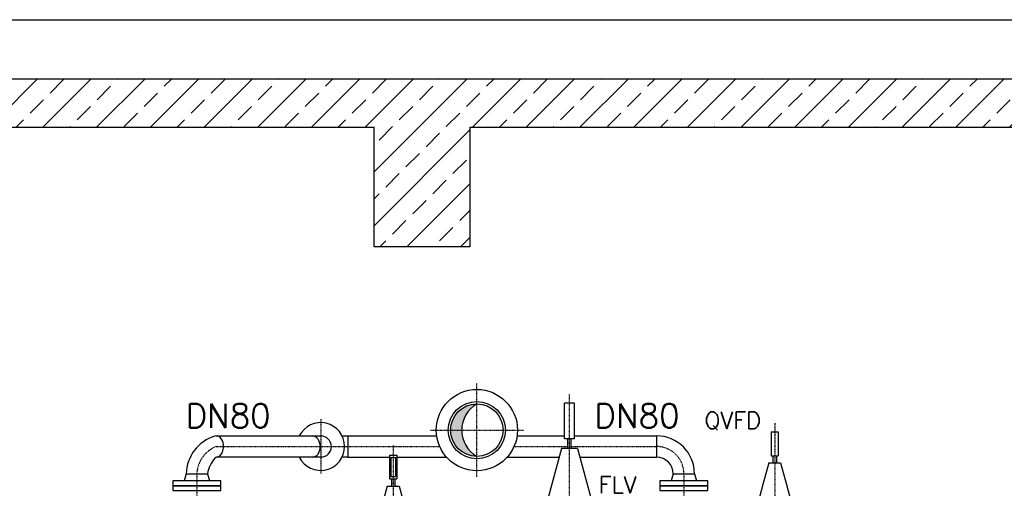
# Model space of a CAD drawing. Header units: millimetres. Extents: x -197187 to 241957296, y -45270 to 70505.
# Tile 8 of 116: x -44888 to -40772, y -37391 to -35432. Entities that reach past the tile are written whole.
import ezdxf
from ezdxf.enums import TextEntityAlignment as Align

# ---------------------------------------------------------------- set-up
doc = ezdxf.new("R2010")
doc.units = ezdxf.units.MM
doc.header["$LTSCALE"] = 0.5
doc.linetypes.add('DASHDOT', pattern=[1, 0.5, -0.25, 0, -0.25])
for name, color, linetype in [('45', 7, 'Continuous'), ('P-MU025ENTLÜ', 7, 'Continuous'), ('P-MU150AUSL', 7, 'Continuous'), ('P-MU150EINL', 7, 'Continuous'), ('P-MU200EINL', 7, 'Continuous')]:
    doc.layers.add(name, color=color, linetype=linetype)
doc.styles.add('ROMANS', font='ROMANS', dxfattribs={"height": 0.2})

msp = doc.modelspace()

# ---------------------------------------------------------------- hatches: boundary and pattern name
at = {"lineweight": 5}
h = msp.add_hatch(dxfattribs=at)
h.set_pattern_fill('ANSI33', color=256, scale=25)
h.set_pattern_definition([(45, (0, -294.98), (-112.2532, 112.2532), []), (45, (112.25, -294.98), (-112.2532, 112.2532), [79.375, -39.6875])])
h.paths.add_polyline_path([(-42919.434, -35680.624), (-51876.866, -35680.624), (-51876.866, -35881.362), (-47546.934, -35881.362), (-47546.934, -36381.362), (-47146.934, -36381.362), (-47146.934, -35881.362), (-43406.934, -35881.362), (-43406.934, -36381.362), (-43006.934, -36381.362), (-43006.934, -35881.362), (-42919.434, -35881.362)])
h.paths.add_polyline_path([(-42829.434, -35680.624), (-42919.434, -35680.624), (-42919.434, -35881.362), (-42829.434, -35881.362)])
h.paths.add_polyline_path([(-42576.934, -35680.624), (-42829.434, -35680.624), (-42829.434, -35881.362), (-42576.934, -35881.362)])
h.paths.add_polyline_path([(-42324.434, -35680.624), (-42576.934, -35680.624), (-42576.934, -35881.362), (-42324.434, -35881.362)])
h.paths.add_polyline_path([(-42234.434, -35680.624), (-42324.434, -35680.624), (-42324.434, -35881.362), (-42234.434, -35881.362)])
h.paths.add_polyline_path([(-38686.221, -35881.362), (-38686.221, -35680.624), (-42234.434, -35680.624), (-42234.434, -35881.362)])
at = {"layer": 'P-MU025ENTLÜ', "linetype": 'Continuous', "ltscale": 10}
h = msp.add_hatch(color=256, dxfattribs=at)
h.dxf.hatch_style = 1
h.paths.add_polyline_path([(-42976.934, -37038.014, 0.41508714), (-43086.81, -37147.563), (-43040.546, -37147.563, -0.2692825)])
h = msp.add_hatch(color=256, dxfattribs=at)
h.dxf.hatch_style = 1
h.paths.add_polyline_path([(-43040.546, -37147.563), (-43086.81, -37147.563, 0.41508714), (-42976.934, -37257.113, -0.2692825)])

# ---------------------------------------------------------------- linework, layer by layer
for p, q in [((-51876.866, -35432.427), (-38686.221, -35432.427)), ((-43406.934, -36381.362), (-43406.934, -35881.362)), ((-43006.934, -35881.362), (-43006.934, -36381.362)), ((-43006.934, -36381.362), (-43406.934, -36381.362))]:
    msp.add_line(p, q)
for points in [[(-38686.221, -35680.624), (-51876.866, -35680.624), (-51876.866, -35881.362), (-47546.934, -35881.362)], [(-47146.934, -35881.362), (-43406.934, -35881.362)], [(-43006.934, -35881.362), (-38686.221, -35881.362)]]:
    msp.add_lwpolyline(points)
at = {"layer": '45', "linetype": 'DASHDOT', "ltscale": 10}
for p, q in [((-41732.184, -37118.206), (-41732.184, -37549.397)), ((-43326.934, -37211.737), (-43326.934, -37861.336))]:
    msp.add_line(p, q, dxfattribs=at)
at = {"layer": 'P-MU025ENTLÜ', "linetype": 'Continuous', "ltscale": 10}
for radius in [170, 119.732, 109.55]:
    msp.add_circle((-42977.26, -37147.563), radius, dxfattribs=at)
msp.add_arc((-42914.41, -37147.563), 126.136, 119.714994, 240.285006, dxfattribs=at)
at = {"layer": 'P-MU150AUSL', "linetype": 'DASHDOT', "ltscale": 10}
msp.add_line((-42976.934, -37342.336), (-42976.934, -36952.79), dxfattribs=at)
at = {"layer": 'P-MU150AUSL', "linetype": 'Continuous', "ltscale": 10}
for p, q in [((-41747.184, -37154.49), (-41717.184, -37154.49)), ((-41747.184, -37154.49), (-41747.184, -37254.49)), ((-41717.184, -37154.49), (-41717.184, -37254.49)), ((-41757.184, -37284.49), (-41781.353, -37374.69)), ((-41757.184, -37284.49), (-41707.184, -37284.49)), ((-41747.184, -37254.49), (-41717.184, -37254.49)), ((-41739.684, -37254.49), (-41739.684, -37284.49)), ((-41724.684, -37254.49), (-41724.684, -37284.49)), ((-41707.184, -37284.49), (-41683.015, -37374.69)), ((-41781.353, -37374.69), (-41795.414, -37427.166)), ((-41683.015, -37374.69), (-41668.954, -37427.166))]:
    msp.add_line(p, q, dxfattribs=at)
at = {"layer": 'P-MU150EINL', "linetype": 'DASHDOT', "ltscale": 10}
for p, q in [((-43629.934, -37102.063), (-43629.934, -37330.063)), ((-44067.323, -37216.063), (-43132.849, -37216.063)), ((-42821.672, -37216.063), (-42596.693, -37216.063)), ((-42583.174, -37216.063), (-42225.934, -37216.063)), ((-44147.934, -37330.063), (-44147.934, -37546.613)), ((-42111.934, -37330.063), (-42111.934, -37573.563))]:
    msp.add_line(p, q, dxfattribs=at)
for centre, radius, start, end in [((-44017.239, -37336.979), 130.878, 112.5, 176.971221), ((-42225.934, -37330.063), 114, 0, 90)]:
    msp.add_arc(centre, radius, start, end, dxfattribs=at)
at = {"layer": 'P-MU200EINL', "linetype": 'DASHDOT', "ltscale": 10}
for p, q in [((-42589.934, -37572.356), (-42589.934, -36996.136)), ((-43171.707, -37147.563), (-42782.161, -37147.563))]:
    msp.add_line(p, q, dxfattribs=at)
at = {"layer": 'P-MU200EINL'}
for p, q in [((-42569.656, -37035.304), (-42610.211, -37035.304)), ((-42610.211, -37184.008), (-42610.211, -37035.304)), ((-42569.656, -37184.008), (-42569.656, -37035.304)), ((-44067.321, -37171.598), (-43629.934, -37171.613)), ((-43540.356, -37171.613), (-43515.934, -37171.613)), ((-43515.934, -37171.613), (-43515.934, -37260.513)), ((-43515.934, -37171.613), (-43145.551, -37171.613)), ((-42808.97, -37171.613), (-42610.211, -37171.613)), ((-42569.656, -37184.008), (-42610.211, -37184.008)), ((-42596.693, -37224.563), (-42596.693, -37184.008)), ((-42583.174, -37224.563), (-42583.174, -37184.008)), ((-42569.656, -37171.613), (-42225.934, -37171.613)), ((-42225.934, -37171.613), (-42225.934, -37260.513)), ((-42623.73, -37224.563), (-42681.452, -37439.985)), ((-42556.137, -37224.563), (-42623.73, -37224.563)), ((-42556.137, -37224.563), (-42498.415, -37439.985)), ((-43629.934, -37260.513), (-44065.11, -37260.416)), ((-43515.934, -37260.513), (-43540.356, -37260.513)), ((-43515.934, -37260.513), (-43341.934, -37260.513)), ((-43341.934, -37251.563), (-43311.934, -37251.563)), ((-43341.934, -37251.563), (-43341.934, -37351.563)), ((-43336.934, -37261.563), (-43336.934, -37341.563)), ((-43336.934, -37261.563), (-43316.934, -37261.563)), ((-43316.934, -37261.563), (-43316.934, -37341.563)), ((-43311.934, -37251.563), (-43311.934, -37351.563)), ((-43311.934, -37260.513), (-43104.313, -37260.513)), ((-42850.208, -37260.513), (-42633.363, -37260.513)), ((-42546.505, -37260.513), (-42225.934, -37260.513)), ((-44192.384, -37330.063), (-44200.434, -37360.063)), ((-44192.384, -37330.063), (-44103.484, -37330.063)), ((-44103.484, -37330.063), (-44095.434, -37360.063)), ((-42156.384, -37330.063), (-42164.434, -37360.063)), ((-42156.384, -37330.063), (-42067.484, -37330.063)), ((-42067.484, -37330.063), (-42059.434, -37360.063)), ((-43341.934, -37351.563), (-43311.934, -37351.563)), ((-43336.934, -37341.563), (-43316.934, -37341.563)), ((-43334.434, -37351.563), (-43334.434, -37381.563)), ((-43319.434, -37351.563), (-43319.434, -37381.563)), ((-43351.934, -37381.563), (-43390.164, -37524.24)), ((-43351.934, -37381.563), (-43301.934, -37381.563)), ((-43301.934, -37381.563), (-43263.704, -37524.24))]:
    msp.add_line(p, q, dxfattribs=at)
for points in [[(-44247.934, -37380.063), (-44047.934, -37380.063), (-44047.934, -37360.063), (-44247.934, -37360.063)], [(-42211.934, -37380.063), (-42011.934, -37380.063), (-42011.934, -37360.063), (-42211.934, -37360.063)], [(-44247.934, -37400.063), (-44047.934, -37400.063), (-44047.934, -37380.063), (-44247.934, -37380.063)], [(-42211.934, -37400.063), (-42011.934, -37400.063), (-42011.934, -37380.063), (-42211.934, -37380.063)]]:
    msp.add_lwpolyline(points, close=True, dxfattribs=at)
for centre, radius, start, end in [((-43629.934, -37216.063), 100, 206.391353, 153.608647), ((-44022.44, -37334.675), 170.006, 107.196919, 178.445505), ((-43629.934, -37216.063), 44.45, 270, 90), ((-42225.934, -37330.063), 158.45, 0, 90), ((-43967.979, -37355.384), 137.85, 139.034367, 169.415608), ((-42225.934, -37330.063), 69.55, 0, 90)]:
    msp.add_arc(centre, radius, start, end, dxfattribs=at)
for centre, major_axis, ratio, start_param, end_param in [((-44067.323, -37216.063), (0, -44.465), 0.70686348, 0.05684616, 3.31361143), ((-43663.323, -37216.063), (0, -44.45), 0.70710678, 0, 3.14159265), ((-44064.843, -37295.288), (0, -34.878), 0.41751684, 3.15990268, 3.6609248)]:
    msp.add_ellipse(centre, major_axis=major_axis, ratio=ratio, start_param=start_param, end_param=end_param, dxfattribs=at)

# ---------------------------------------------------------------- texts
at = {"layer": 'P-MU025ENTLÜ', "linetype": 'Continuous', "ltscale": 10, "style": 'ROMANS'}
msp.add_text('FLV', height=70, dxfattribs=at).set_placement((-42468.047, -37410.655))
at = {"layer": 'P-MU150AUSL', "linetype": 'Continuous', "ltscale": 10, "style": 'ROMANS'}
for p in [(-43839.028, -37137.349), (-42129.695, -37137.349)]:
    msp.add_text('DN80', height=100, dxfattribs=at).set_placement(p, align=Align.RIGHT)
at = {"layer": 'P-MU200EINL', "linetype": 'Continuous', "ltscale": 10, "style": 'ROMANS'}
msp.add_text('QVFD', height=70, dxfattribs=at).set_placement((-42025.57, -37141.718))

doc.saveas('drawing.dxf')
